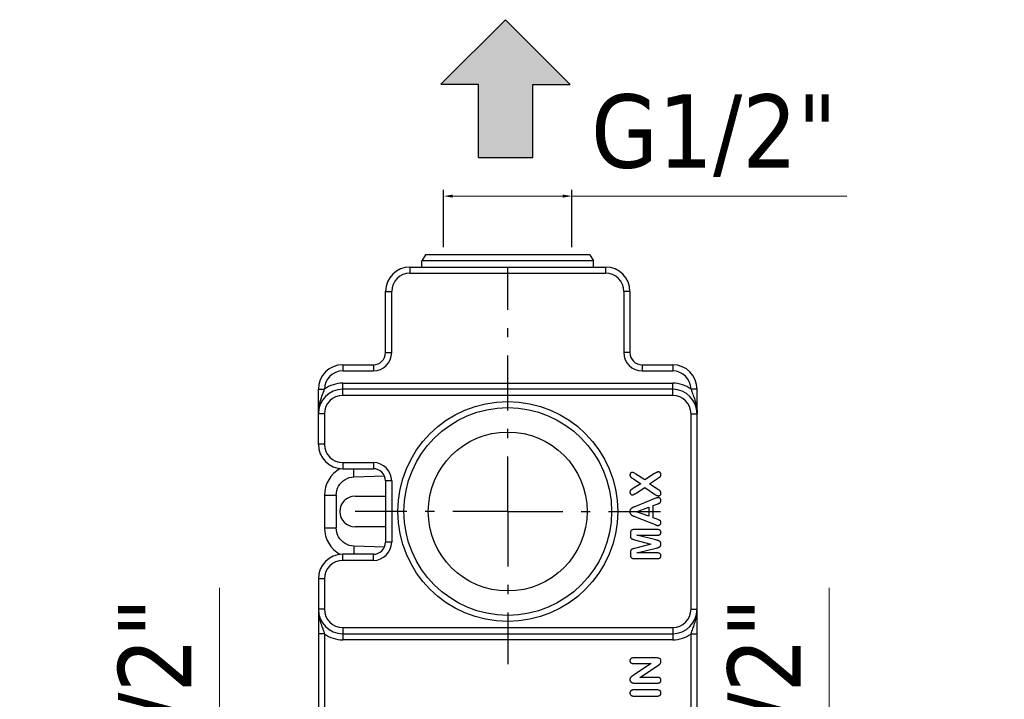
# Model space of a CAD drawing. Header units: millimetres. Extents: x 2514 to 3309, y -1320 to -667.
# Tile 5 of 9: x 2541 to 2702, y -967 to -856. Entities that reach past the tile are written whole.
import ezdxf

# ---------------------------------------------------------------- set-up
doc = ezdxf.new("R2010")
doc.units = ezdxf.units.MM
doc.linetypes.add('ASSI1', pattern=[5.5, 3, -1, 0.5, -1])
doc.layers.add('OGGETTO', color=7, linetype='Continuous', lineweight=25)
doc.styles.add('ISO', font='tahoma.ttf')
doc.dimstyles.new('ISO-25', dxfattribs={"dimtxt": 12, "dimasz": 1.5, "dimexe": 1, "dimexo": 1.5, "dimgap": 1.5, "dimtad": 1, "dimtxsty": 'ISO', "dimcen": 2.5, "dimclrd": 7, "dimclre": 7, "dimclrt": 7, "dimadec": 0, "dimazin": 0, "dimtfac": 1, "dimtmove": 0, "dimatfit": 3, "dimfxl": 1, "dimlwd": 13, "dimarcsym": 0})

# ---------------------------------------------------------------- blocks, each defined once
blk = doc.blocks.new('*D21')
at = {"layer": 'Defpoints', "color": 0, "transparency": 16777216}
for p in [(2653.22, -993.65), (2653.22, -1014.65), (2673.09, -1014.65)]:
    blk.add_point(p, dxfattribs=at)
at = {"layer": 'OGGETTO', "color": 7, "lineweight": 13, "transparency": 16777216}
for p, q in [((2673.09, -993.65), (2673.09, -948.63)), ((2673.09, -1013.15), (2673.09, -995.15))]:
    blk.add_line(p, q, dxfattribs=at)
at = {"layer": 'OGGETTO', "color": 7, "lineweight": -2, "transparency": 16777216}
for p, q in [((2654.72, -993.65), (2674.09, -993.65)), ((2654.72, -1014.65), (2674.09, -1014.65))]:
    blk.add_line(p, q, dxfattribs=at)
at = {"layer": 'OGGETTO', "color": 7, "transparency": 16777216}
for points in [[(2672.84, -995.15), (2673.34, -995.15), (2673.09, -993.65)], [(2672.84, -1013.15), (2673.34, -1013.15), (2673.09, -1014.65)]]:
    blk.add_solid(points, dxfattribs=at)
at = {"layer": 'OGGETTO', "color": 7, "transparency": 16777216, "insert": (2656.43, -970.39), "char_height": 12, "attachment_point": 2, "rotation": 90, "style": 'ISO'}
blk.add_mtext('G1/2"', dxfattribs=at)
blk = doc.blocks.new('*D22')
at = {"layer": 'Defpoints', "color": 0, "transparency": 16777216}
for p in [(2587.72, -993.65), (2573.31, -1014.65), (2587.72, -1014.65)]:
    blk.add_point(p, dxfattribs=at)
at = {"layer": 'OGGETTO', "color": 7, "lineweight": 13, "transparency": 16777216}
for p, q in [((2573.31, -993.65), (2573.31, -948.63)), ((2573.31, -1013.15), (2573.31, -995.15))]:
    blk.add_line(p, q, dxfattribs=at)
at = {"layer": 'OGGETTO', "color": 7, "lineweight": -2, "transparency": 16777216}
for p, q in [((2586.22, -993.65), (2572.31, -993.65)), ((2586.22, -1014.65), (2572.31, -1014.65))]:
    blk.add_line(p, q, dxfattribs=at)
at = {"layer": 'OGGETTO', "color": 7, "transparency": 16777216}
for points in [[(2573.06, -995.15), (2573.56, -995.15), (2573.31, -993.65)], [(2573.06, -1013.15), (2573.56, -1013.15), (2573.31, -1014.65)]]:
    blk.add_solid(points, dxfattribs=at)
at = {"layer": 'OGGETTO', "color": 7, "transparency": 16777216, "insert": (2556.66, -970.39), "char_height": 12, "attachment_point": 2, "rotation": 90, "style": 'ISO'}
blk.add_mtext('G1/2"', dxfattribs=at)
blk = doc.blocks.new('*D23')
at = {"layer": 'Defpoints', "color": 0, "transparency": 16777216}
for p in [(2630.97, -884.55), (2609.97, -894.4), (2630.97, -894.4)]:
    blk.add_point(p, dxfattribs=at)
at = {"layer": 'OGGETTO', "color": 7, "lineweight": -2, "transparency": 16777216}
for p, q in [((2609.97, -892.9), (2609.97, -883.55)), ((2630.97, -892.9), (2630.97, -883.55))]:
    blk.add_line(p, q, dxfattribs=at)
at = {"layer": 'OGGETTO', "color": 7, "lineweight": 13, "transparency": 16777216}
for p, q in [((2611.47, -884.55), (2629.47, -884.55)), ((2630.97, -884.55), (2675.99, -884.55))]:
    blk.add_line(p, q, dxfattribs=at)
at = {"layer": 'OGGETTO', "color": 7, "transparency": 16777216}
for points in [[(2611.47, -884.3), (2611.47, -884.8), (2609.97, -884.55)], [(2629.47, -884.3), (2629.47, -884.8), (2630.97, -884.55)]]:
    blk.add_solid(points, dxfattribs=at)
at = {"layer": 'OGGETTO', "color": 7, "transparency": 16777216, "insert": (2654.23, -867.9), "char_height": 12, "attachment_point": 2, "style": 'ISO'}
blk.add_mtext('G1/2"', dxfattribs=at)

msp = doc.modelspace()

# ---------------------------------------------------------------- hatches: boundary and pattern name
at = {"layer": 'OGGETTO'}
h = msp.add_hatch(color=256, dxfattribs=at)
h.dxf.hatch_style = 1
h.paths.add_polyline_path([(2620.103, -855.687), (2609.449, -866.299), (2615.655, -866.299), (2615.655, -878.238), (2624.551, -878.238), (2624.551, -866.299), (2630.672, -866.299)])
h.paths.add_polyline_path([(2540.578, -1000.298), (2540.578, -1009.195), (2552.516, -1009.195), (2552.516, -1015.316), (2563.128, -1004.746), (2552.516, -994.093), (2552.516, -1000.298)])
h.paths.add_polyline_path([(2701.747, -1008.601), (2701.747, -999.705), (2689.808, -999.705), (2689.808, -993.584), (2679.197, -1004.153), (2689.808, -1014.807), (2689.808, -1008.601)])
h.paths.add_polyline_path([(2624.77, -1072.016), (2624.77, -1060.077), (2615.874, -1060.077), (2615.874, -1072.016), (2609.753, -1072.016), (2620.322, -1082.627), (2630.976, -1072.016)])

# ---------------------------------------------------------------- linework, layer by layer
for p, q in [((2620.103, -855.687), (2609.491, -866.257)), ((2620.103, -855.687), (2630.672, -866.299)), ((2615.655, -866.299), (2609.533, -866.299)), ((2615.655, -878.238), (2615.655, -866.299)), ((2624.551, -878.238), (2624.551, -866.299)), ((2624.551, -866.299), (2630.672, -866.299)), ((2615.655, -878.238), (2624.551, -878.238)), ((2607.025, -894.153), (2606.424, -895.153)), ((2633.906, -894.153), (2607.025, -894.153)), ((2633.906, -894.153), (2634.507, -895.153)), ((2606.407, -896.153), (2606.424, -895.153)), ((2634.507, -895.153), (2606.424, -895.153)), ((2634.525, -896.153), (2634.507, -895.153)), ((2604.466, -896.153), (2604.466, -897.153)), ((2604.466, -896.153), (2636.466, -896.153)), ((2604.466, -897.153), (2636.466, -897.153)), ((2636.466, -896.153), (2636.466, -897.153)), ((2600.466, -910.153), (2600.466, -900.153)), ((2600.466, -900.153), (2601.466, -900.153)), ((2601.466, -910.153), (2601.466, -900.153)), ((2639.466, -900.153), (2639.466, -910.153)), ((2640.466, -900.153), (2639.466, -900.153)), ((2640.466, -900.153), (2640.466, -910.153)), ((2600.466, -910.153), (2601.466, -910.153)), ((2640.466, -910.153), (2639.466, -910.153)), ((2593.466, -912.153), (2593.466, -913.153)), ((2593.466, -912.153), (2598.466, -912.153)), ((2598.466, -912.153), (2598.466, -913.153)), ((2642.466, -912.153), (2642.466, -913.153)), ((2642.466, -912.153), (2647.466, -912.153)), ((2647.466, -912.153), (2647.466, -913.153)), ((2593.466, -913.153), (2598.466, -913.153)), ((2642.466, -913.153), (2647.466, -913.153)), ((2593.466, -917.153), (2593.466, -915.153)), ((2593.466, -915.153), (2647.466, -915.153)), ((2647.466, -917.153), (2647.466, -915.153)), ((2589.466, -925.153), (2589.466, -916.153)), ((2589.466, -916.153), (2590.466, -916.153)), ((2590.145, -917.028), (2590.397, -916.346)), ((2590.397, -916.346), (2590.466, -916.153)), ((2647.466, -916.153), (2593.466, -916.153)), ((2651.466, -916.153), (2650.466, -916.153)), ((2651.466, -1020.153), (2651.466, -916.153)), ((2647.466, -917.153), (2593.466, -917.153)), ((2590.466, -920.153), (2589.466, -920.153)), ((2590.466, -920.153), (2590.466, -925.153)), ((2650.466, -952.153), (2650.466, -920.153)), ((2650.466, -920.153), (2651.466, -920.153)), ((2590.466, -925.153), (2589.466, -925.153)), ((2593.466, -928.153), (2593.466, -929.153)), ((2593.466, -928.153), (2598.466, -928.153)), ((2598.466, -928.153), (2598.466, -929.153)), ((2593.466, -929.153), (2598.466, -929.153)), ((2595.291, -930.483), (2600.274, -930.309)), ((2600.466, -931.153), (2600.466, -941.153)), ((2601.466, -931.153), (2600.466, -931.153)), ((2601.466, -931.153), (2601.466, -941.153)), ((2641.042, -930.815), (2642.236, -931.603)), ((2642.904, -930.993), (2641.455, -930.023)), ((2644.51, -929.95), (2642.904, -930.993)), ((2643.645, -931.62), (2645.006, -930.754)), ((2645.313, -930.553), (2645.346, -930.531)), ((2642.236, -931.603), (2641.042, -932.341)), ((2641.475, -933.156), (2642.904, -932.23)), ((2642.904, -932.23), (2644.51, -933.33)), ((2645.047, -932.539), (2643.645, -931.62)), ((2590.466, -933.482), (2590.466, -938.825)), ((2590.466, -933.482), (2592.396, -933.482)), ((2592.396, -933.482), (2592.396, -938.825)), ((2595.466, -933.653), (2600.466, -933.653)), ((2644.567, -934.031), (2641.395, -935.315)), ((2641.395, -935.315), (2641.245, -935.373)), ((2641.515, -936.187), (2643.544, -935.446)), ((2643.544, -936.915), (2641.515, -936.187)), ((2643.544, -935.446), (2643.544, -936.915)), ((2644.292, -935.178), (2644.909, -934.943)), ((2644.292, -937.176), (2644.292, -935.178)), ((2641.356, -937.021), (2644.594, -938.296)), ((2644.922, -937.411), (2644.292, -937.176)), ((2590.466, -938.825), (2592.396, -938.825)), ((2600.466, -938.653), (2595.466, -938.653)), ((2644.986, -939.111), (2641.096, -939.111)), ((2601.466, -941.153), (2600.466, -941.153)), ((2640.55, -939.732), (2640.55, -940.04)), ((2641.207, -940.768), (2643.9, -941.482)), ((2641.592, -940.027), (2644.986, -940.027)), ((2644.725, -940.815), (2641.592, -940.027)), ((2600.274, -941.997), (2595.291, -941.823)), ((2643.9, -941.482), (2641.207, -942.196)), ((2641.592, -942.938), (2644.777, -942.136)), ((2644.777, -942.136), (2644.928, -942.098)), ((2593.466, -944.153), (2593.466, -943.153)), ((2598.466, -943.153), (2593.466, -943.153)), ((2598.466, -944.153), (2593.466, -944.153)), ((2598.466, -944.153), (2598.466, -943.153)), ((2640.55, -942.924), (2640.55, -943.233)), ((2641.096, -943.853), (2644.986, -943.853)), ((2644.986, -942.938), (2641.592, -942.938)), ((2589.466, -947.153), (2589.466, -1020.153)), ((2590.466, -947.153), (2589.466, -947.153)), ((2590.466, -947.153), (2590.466, -952.153)), ((2590.466, -952.153), (2589.466, -952.153)), ((2650.466, -952.153), (2651.466, -952.153)), ((2593.466, -955.153), (2593.466, -957.153)), ((2593.466, -955.153), (2647.466, -955.153)), ((2647.466, -955.153), (2647.466, -957.153)), ((2590.466, -956.153), (2589.466, -956.153)), ((2590.466, -956.153), (2590.466, -984.153)), ((2593.466, -956.153), (2647.466, -956.153)), ((2647.466, -957.153), (2593.466, -957.153)), ((2650.466, -956.153), (2651.466, -956.153)), ((2650.466, -984.153), (2650.466, -956.153)), ((2644.902, -960.111), (2641.036, -960.111)), ((2641.036, -961.026), (2643.96, -961.026)), ((2643.96, -961.026), (2641.063, -962.941)), ((2642.099, -963.293), (2644.963, -961.425)), ((2640.898, -963.048), (2640.818, -963.099)), ((2644.979, -963.293), (2642.099, -963.293)), ((2644.943, -965.352), (2641.069, -965.352)), ((2641.187, -964.225), (2644.979, -964.225)), ((2641.069, -966.348), (2644.943, -966.348))]:
    msp.add_line(p, q, dxfattribs=at)
at = {"layer": 'OGGETTO', "linetype": 'ASSI1', "ltscale": 3}
for q in [(2620.466, -896.238), (2595.466, -936.153), (2620.466, -961.153), (2645.466, -936.153)]:
    msp.add_line((2620.466, -936.153), q, dxfattribs=at)
at = {"layer": 'OGGETTO'}
for points in [[(2589.466, -920.153), (2589.469, -919.947), (2589.48, -919.726), (2589.5, -919.488), (2589.531, -919.237), (2589.573, -918.974), (2589.627, -918.702), (2589.693, -918.423), (2589.771, -918.139), (2589.858, -917.851), (2589.953, -917.566), (2590.049, -917.291), (2590.145, -917.028)], [(2650.466, -916.153), (2650.53, -916.334), (2650.6, -916.525), (2650.674, -916.725), (2650.753, -916.938), (2650.837, -917.168), (2650.926, -917.413), (2651.016, -917.676), (2651.107, -917.958), (2651.196, -918.262), (2651.279, -918.589), (2651.352, -918.941), (2651.411, -919.318), (2651.451, -919.722), (2651.466, -920.153)], [(2595.291, -930.483), (2595.281, -930.171), (2595.273, -929.866), (2595.267, -929.577), (2595.264, -929.309), (2595.263, -929.153)], [(2640.58, -929.886), (2640.545, -929.928), (2640.517, -929.974), (2640.495, -930.021), (2640.479, -930.073), (2640.469, -930.13), (2640.466, -930.191)], [(2640.845, -929.765), (2640.795, -929.769), (2640.748, -929.778), (2640.704, -929.795), (2640.661, -929.817), (2640.62, -929.848), (2640.58, -929.886)], [(2641.455, -930.023), (2641.32, -929.939), (2641.199, -929.871), (2641.092, -929.823), (2640.998, -929.79), (2640.916, -929.77), (2640.845, -929.765)], [(2644.863, -929.746), (2644.816, -929.769), (2644.764, -929.796), (2644.708, -929.827), (2644.647, -929.863), (2644.581, -929.904), (2644.51, -929.95)], [(2645.124, -929.681), (2645.085, -929.683), (2645.045, -929.688), (2645.003, -929.697), (2644.958, -929.71), (2644.912, -929.726), (2644.863, -929.746)], [(2645.338, -929.739), (2645.305, -929.721), (2645.271, -929.707), (2645.237, -929.696), (2645.201, -929.688), (2645.163, -929.683), (2645.124, -929.681)], [(2645.492, -929.9), (2645.472, -929.866), (2645.45, -929.836), (2645.426, -929.808), (2645.399, -929.783), (2645.37, -929.76), (2645.338, -929.739)], [(2645.55, -930.134), (2645.548, -930.091), (2645.543, -930.05), (2645.535, -930.011), (2645.524, -929.973), (2645.509, -929.936), (2645.492, -929.9)], [(2592.396, -933.482), (2592.421, -933.094), (2592.494, -932.72), (2592.616, -932.356), (2592.782, -932.01), (2592.991, -931.689), (2593.238, -931.397), (2593.521, -931.14), (2593.835, -930.92), (2594.174, -930.742), (2594.534, -930.608), (2594.905, -930.522), (2595.291, -930.483)], [(2640.466, -930.191), (2640.467, -930.226), (2640.47, -930.259), (2640.475, -930.29), (2640.483, -930.319), (2640.492, -930.348), (2640.503, -930.376)], [(2640.503, -930.376), (2640.515, -930.402), (2640.53, -930.428), (2640.546, -930.451), (2640.564, -930.474), (2640.584, -930.496), (2640.606, -930.517)], [(2640.606, -930.517), (2640.63, -930.538), (2640.656, -930.559), (2640.685, -930.581), (2640.716, -930.603), (2640.749, -930.626), (2640.785, -930.65)], [(2640.785, -930.65), (2640.823, -930.674), (2640.949, -930.754)], [(2640.949, -930.754), (2640.995, -930.784), (2641.042, -930.815)], [(2645.006, -930.754), (2645.087, -930.702), (2645.158, -930.656), (2645.219, -930.616), (2645.313, -930.553)], [(2645.346, -930.531), (2645.374, -930.509), (2645.401, -930.486), (2645.426, -930.462), (2645.449, -930.435), (2645.471, -930.405), (2645.491, -930.373)], [(2645.491, -930.373), (2645.508, -930.342), (2645.522, -930.307), (2645.533, -930.269), (2645.542, -930.228), (2645.547, -930.183), (2645.55, -930.134)], [(2640.59, -932.663), (2640.554, -932.702), (2640.524, -932.746), (2640.499, -932.796), (2640.482, -932.851), (2640.47, -932.914), (2640.466, -932.985)], [(2640.466, -932.985), (2640.469, -933.044), (2640.479, -933.101), (2640.495, -933.153), (2640.517, -933.202), (2640.545, -933.249), (2640.58, -933.293)], [(2641.042, -932.341), (2640.933, -932.41), (2640.837, -932.473), (2640.756, -932.53), (2640.688, -932.58), (2640.633, -932.624), (2640.59, -932.663)], [(2641.12, -933.353), (2641.169, -933.331), (2641.223, -933.304), (2641.28, -933.273), (2641.341, -933.239), (2641.406, -933.199), (2641.475, -933.156)], [(2645.282, -932.692), (2645.256, -932.675), (2645.047, -932.539)], [(2645.412, -932.8), (2645.391, -932.78), (2645.37, -932.76), (2645.348, -932.742), (2645.326, -932.724), (2645.304, -932.707), (2645.282, -932.692)], [(2645.511, -932.952), (2645.497, -932.922), (2645.483, -932.894), (2645.467, -932.868), (2645.45, -932.844), (2645.432, -932.821), (2645.412, -932.8)], [(2645.439, -933.457), (2645.472, -933.416), (2645.499, -933.372), (2645.521, -933.325), (2645.536, -933.274), (2645.546, -933.217), (2645.55, -933.156)], [(2645.55, -933.156), (2645.548, -933.116), (2645.545, -933.079), (2645.539, -933.045), (2645.532, -933.012), (2645.522, -932.981), (2645.511, -932.952)], [(2640.58, -933.293), (2640.62, -933.333), (2640.661, -933.365), (2640.701, -933.388), (2640.743, -933.404), (2640.786, -933.414), (2640.831, -933.417)], [(2640.831, -933.417), (2640.877, -933.416), (2640.923, -933.411), (2640.97, -933.402), (2641.018, -933.39), (2641.068, -933.374), (2641.12, -933.353)], [(2644.51, -933.33), (2644.638, -933.411), (2644.755, -933.475), (2644.86, -933.521), (2644.955, -933.552), (2645.041, -933.57), (2645.117, -933.575)], [(2645.093, -933.88), (2645.04, -933.883), (2644.973, -933.895), (2644.893, -933.915), (2644.8, -933.944), (2644.691, -933.983), (2644.567, -934.031)], [(2645.408, -934.025), (2645.356, -933.978), (2645.303, -933.941), (2645.251, -933.913), (2645.199, -933.895), (2645.146, -933.883), (2645.093, -933.88)], [(2645.117, -933.575), (2645.19, -933.571), (2645.255, -933.56), (2645.311, -933.543), (2645.36, -933.52), (2645.402, -933.492), (2645.439, -933.457)], [(2645.174, -934.832), (2645.224, -934.81), (2645.269, -934.788), (2645.308, -934.767), (2645.342, -934.747), (2645.372, -934.728), (2645.396, -934.709)], [(2645.396, -934.709), (2645.418, -934.69), (2645.439, -934.669), (2645.458, -934.646), (2645.475, -934.622), (2645.492, -934.596), (2645.507, -934.568)], [(2645.55, -934.366), (2645.545, -934.301), (2645.534, -934.24), (2645.514, -934.183), (2645.487, -934.128), (2645.452, -934.076), (2645.408, -934.025)], [(2645.507, -934.568), (2645.519, -934.54), (2645.529, -934.51), (2645.538, -934.477), (2645.544, -934.443), (2645.548, -934.406), (2645.55, -934.366)], [(2640.546, -935.835), (2640.523, -935.88), (2640.503, -935.93), (2640.487, -935.984), (2640.476, -936.044), (2640.468, -936.109), (2640.466, -936.18)], [(2640.466, -936.18), (2640.468, -936.251), (2640.476, -936.317), (2640.487, -936.376), (2640.503, -936.431), (2640.523, -936.481), (2640.546, -936.526)], [(2640.748, -935.611), (2640.709, -935.64), (2640.673, -935.672), (2640.638, -935.707), (2640.606, -935.746), (2640.575, -935.788), (2640.546, -935.835)], [(2641.016, -935.466), (2640.967, -935.488), (2640.92, -935.51), (2640.875, -935.534), (2640.831, -935.558), (2640.789, -935.584), (2640.748, -935.611)], [(2641.245, -935.373), (2641.179, -935.399), (2641.119, -935.423), (2641.064, -935.446), (2641.016, -935.466)], [(2644.909, -934.943), (2644.949, -934.927), (2644.991, -934.91), (2645.034, -934.892), (2645.079, -934.873), (2645.174, -934.832)], [(2640.546, -936.526), (2640.576, -936.573), (2640.607, -936.616), (2640.639, -936.654), (2640.674, -936.689), (2640.712, -936.721), (2640.751, -936.75)], [(2640.751, -936.75), (2640.794, -936.777), (2640.842, -936.804), (2640.893, -936.831), (2640.948, -936.858), (2641.008, -936.885), (2641.073, -936.911)], [(2641.073, -936.911), (2641.137, -936.936), (2641.356, -937.021)], [(2645.421, -937.648), (2645.375, -937.616), (2645.316, -937.582), (2645.242, -937.544), (2645.153, -937.503), (2645.046, -937.459), (2644.922, -937.411)], [(2645.413, -938.297), (2645.456, -938.246), (2645.49, -938.194), (2645.516, -938.14), (2645.534, -938.085), (2645.546, -938.026), (2645.55, -937.964)], [(2645.55, -937.964), (2645.545, -937.889), (2645.533, -937.823), (2645.514, -937.768), (2645.489, -937.721), (2645.458, -937.681), (2645.421, -937.648)], [(2595.291, -941.823), (2594.905, -941.784), (2594.534, -941.698), (2594.174, -941.564), (2593.835, -941.387), (2593.521, -941.167), (2593.238, -940.909), (2592.991, -940.617), (2592.782, -940.296), (2592.616, -939.951), (2592.494, -939.586), (2592.421, -939.212), (2592.396, -938.825)], [(2640.664, -939.279), (2640.632, -939.334), (2640.605, -939.396), (2640.582, -939.466), (2640.565, -939.545), (2640.554, -939.634), (2640.55, -939.732)], [(2641.096, -939.111), (2640.985, -939.118), (2640.89, -939.134), (2640.813, -939.159), (2640.751, -939.193), (2640.701, -939.233), (2640.664, -939.279)], [(2644.594, -938.296), (2644.656, -938.322), (2644.714, -938.345), (2644.766, -938.365), (2644.813, -938.382), (2644.855, -938.396), (2644.892, -938.408)], [(2644.892, -938.408), (2644.929, -938.419), (2644.966, -938.427), (2645, -938.433), (2645.034, -938.437), (2645.067, -938.44), (2645.1, -938.441)], [(2645.409, -939.239), (2645.364, -939.203), (2645.309, -939.173), (2645.245, -939.147), (2645.171, -939.128), (2645.084, -939.116), (2644.986, -939.111)], [(2645.1, -938.441), (2645.157, -938.437), (2645.211, -938.425), (2645.263, -938.407), (2645.313, -938.38), (2645.363, -938.343), (2645.413, -938.297)], [(2645.55, -939.574), (2645.545, -939.503), (2645.533, -939.439), (2645.513, -939.382), (2645.486, -939.33), (2645.451, -939.282), (2645.409, -939.239)], [(2645.41, -939.9), (2645.453, -939.855), (2645.487, -939.807), (2645.514, -939.757), (2645.533, -939.702), (2645.545, -939.641), (2645.55, -939.574)], [(2640.55, -940.04), (2640.551, -940.135), (2640.556, -940.218), (2640.563, -940.29), (2640.573, -940.351), (2640.585, -940.404), (2640.6, -940.446)], [(2640.6, -940.446), (2640.619, -940.485), (2640.641, -940.521), (2640.668, -940.553), (2640.7, -940.581), (2640.738, -940.607), (2640.781, -940.63)], [(2640.781, -940.63), (2640.827, -940.65), (2640.882, -940.671), (2640.948, -940.693), (2641.024, -940.717), (2641.11, -940.741), (2641.207, -940.768)], [(2645.174, -940.942), (2645.122, -940.925), (2645.062, -940.906), (2644.991, -940.885), (2644.912, -940.863), (2644.823, -940.84), (2644.725, -940.815)], [(2644.986, -940.027), (2645.084, -940.022), (2645.171, -940.011), (2645.245, -939.992), (2645.309, -939.967), (2645.364, -939.936), (2645.41, -939.9)], [(2645.432, -941.12), (2645.392, -941.079), (2645.352, -941.042), (2645.31, -941.011), (2645.266, -940.984), (2645.221, -940.961), (2645.174, -940.942)], [(2645.55, -941.482), (2645.545, -941.402), (2645.534, -941.33), (2645.517, -941.267), (2645.494, -941.212), (2645.466, -941.163), (2645.432, -941.12)], [(2595.291, -941.823), (2595.281, -942.137), (2595.273, -942.438), (2595.267, -942.718), (2595.264, -942.977), (2595.263, -943.153)], [(2640.6, -942.522), (2640.585, -942.564), (2640.573, -942.616), (2640.563, -942.677), (2640.556, -942.749), (2640.551, -942.831), (2640.55, -942.924)], [(2640.781, -942.334), (2640.739, -942.357), (2640.701, -942.383), (2640.67, -942.412), (2640.642, -942.444), (2640.619, -942.481), (2640.6, -942.522)], [(2641.207, -942.196), (2641.11, -942.224), (2641.023, -942.249), (2640.947, -942.272), (2640.882, -942.294), (2640.827, -942.315), (2640.781, -942.334)], [(2644.928, -942.098), (2644.976, -942.085), (2645.023, -942.072)], [(2645.023, -942.072), (2645.071, -942.058), (2645.118, -942.042), (2645.162, -942.025), (2645.204, -942.007), (2645.244, -941.988), (2645.282, -941.967)], [(2645.282, -941.967), (2645.32, -941.943), (2645.355, -941.917), (2645.388, -941.887), (2645.419, -941.854), (2645.447, -941.818), (2645.474, -941.778)], [(2645.474, -941.778), (2645.496, -941.737), (2645.514, -941.694), (2645.529, -941.647), (2645.54, -941.597), (2645.547, -941.542), (2645.55, -941.482)], [(2640.55, -943.233), (2640.554, -943.332), (2640.564, -943.422), (2640.582, -943.501), (2640.604, -943.571), (2640.631, -943.632), (2640.663, -943.686)], [(2640.663, -943.686), (2640.7, -943.733), (2640.751, -943.773), (2640.813, -943.807), (2640.89, -943.832), (2640.985, -943.847), (2641.096, -943.853)], [(2645.409, -943.065), (2645.364, -943.029), (2645.309, -942.999), (2645.245, -942.974), (2645.171, -942.954), (2645.084, -942.942), (2644.986, -942.938)], [(2644.986, -943.853), (2645.086, -943.849), (2645.173, -943.837), (2645.248, -943.818), (2645.312, -943.793), (2645.367, -943.762), (2645.412, -943.726)], [(2645.55, -943.397), (2645.545, -943.327), (2645.533, -943.264), (2645.513, -943.208), (2645.486, -943.157), (2645.451, -943.109), (2645.409, -943.065)], [(2645.412, -943.726), (2645.453, -943.682), (2645.487, -943.634), (2645.514, -943.583), (2645.533, -943.527), (2645.545, -943.465), (2645.55, -943.397)], [(2589.466, -952.153), (2589.468, -952.335), (2589.476, -952.516), (2589.489, -952.695), (2589.507, -952.878), (2589.531, -953.071), (2589.563, -953.273), (2589.602, -953.486), (2589.65, -953.707), (2589.707, -953.935), (2589.77, -954.164), (2589.838, -954.391), (2589.91, -954.613), (2589.981, -954.823), (2590.052, -955.021), (2590.118, -955.204), (2590.18, -955.373)], [(2650.466, -956.153), (2650.61, -955.753), (2650.682, -955.558), (2650.756, -955.361), (2650.831, -955.155), (2650.908, -954.943), (2650.985, -954.721), (2651.061, -954.494), (2651.131, -954.267), (2651.196, -954.042), (2651.253, -953.824), (2651.302, -953.613), (2651.343, -953.412), (2651.377, -953.221), (2651.404, -953.042), (2651.426, -952.869), (2651.442, -952.699), (2651.455, -952.526), (2651.463, -952.343), (2651.466, -952.153)], [(2590.18, -955.373), (2590.291, -955.672), (2590.341, -955.806)], [(2590.341, -955.806), (2590.428, -956.046), (2590.466, -956.153)], [(2640.611, -960.236), (2640.568, -960.279), (2640.532, -960.328), (2640.504, -960.38), (2640.483, -960.438), (2640.471, -960.502), (2640.466, -960.574)], [(2641.036, -960.111), (2640.937, -960.116), (2640.85, -960.127), (2640.775, -960.147), (2640.711, -960.172), (2640.656, -960.201), (2640.611, -960.236)], [(2645.55, -960.647), (2645.537, -960.519), (2645.508, -960.41), (2645.462, -960.324), (2645.398, -960.254), (2645.316, -960.196), (2645.208, -960.151), (2645.07, -960.123), (2644.902, -960.111)], [(2640.466, -960.574), (2640.471, -960.644), (2640.483, -960.708), (2640.503, -960.765), (2640.531, -960.816), (2640.567, -960.863), (2640.61, -960.906)], [(2640.61, -960.906), (2640.655, -960.94), (2640.711, -960.968), (2640.775, -960.992), (2640.85, -961.011), (2640.937, -961.022), (2641.036, -961.026)], [(2644.963, -961.425), (2645.003, -961.398), (2645.043, -961.371), (2645.082, -961.344), (2645.12, -961.318), (2645.157, -961.291), (2645.194, -961.264)], [(2645.194, -961.264), (2645.232, -961.236), (2645.267, -961.208), (2645.301, -961.179), (2645.333, -961.15), (2645.363, -961.121), (2645.39, -961.092)], [(2645.39, -961.092), (2645.415, -961.062), (2645.438, -961.03), (2645.459, -960.997), (2645.478, -960.963), (2645.495, -960.927), (2645.51, -960.889)], [(2645.51, -960.889), (2645.521, -960.855), (2645.531, -960.818), (2645.539, -960.779), (2645.545, -960.738), (2645.548, -960.694), (2645.55, -960.647)], [(2640.511, -963.415), (2640.498, -963.446), (2640.487, -963.48), (2640.478, -963.517), (2640.471, -963.556), (2640.467, -963.598), (2640.466, -963.642)], [(2640.466, -963.642), (2640.468, -963.697), (2640.476, -963.751), (2640.489, -963.804), (2640.508, -963.856), (2640.532, -963.909), (2640.562, -963.961)], [(2640.627, -963.247), (2640.604, -963.271), (2640.583, -963.296), (2640.562, -963.324), (2640.543, -963.353), (2640.526, -963.383), (2640.511, -963.415)], [(2640.818, -963.099), (2640.779, -963.125), (2640.744, -963.15), (2640.71, -963.175), (2640.68, -963.2), (2640.652, -963.224), (2640.627, -963.247)], [(2641.063, -962.941), (2641.021, -962.968), (2640.898, -963.048)], [(2645.405, -963.424), (2645.36, -963.387), (2645.305, -963.356), (2645.24, -963.33), (2645.165, -963.31), (2645.078, -963.298), (2644.979, -963.293)], [(2645.55, -963.759), (2645.545, -963.693), (2645.533, -963.631), (2645.513, -963.574), (2645.485, -963.521), (2645.449, -963.471), (2645.405, -963.424)], [(2645.405, -964.098), (2645.448, -964.054), (2645.484, -964.005), (2645.512, -963.953), (2645.532, -963.895), (2645.545, -963.83), (2645.55, -963.759)], [(2640.562, -963.961), (2640.598, -964.011), (2640.636, -964.055), (2640.676, -964.093), (2640.717, -964.124), (2640.761, -964.15), (2640.808, -964.172)], [(2641.069, -965.352), (2640.964, -965.358), (2640.871, -965.371), (2640.792, -965.392), (2640.723, -965.42), (2640.665, -965.454), (2640.617, -965.493)], [(2640.808, -964.172), (2640.854, -964.188), (2640.906, -964.201), (2640.965, -964.211), (2641.031, -964.219), (2641.105, -964.224), (2641.187, -964.225)], [(2645.399, -965.493), (2645.35, -965.454), (2645.292, -965.42), (2645.223, -965.392), (2645.143, -965.371), (2645.049, -965.358), (2644.943, -965.352)], [(2644.979, -964.225), (2645.077, -964.221), (2645.164, -964.21), (2645.239, -964.191), (2645.303, -964.165), (2645.359, -964.135), (2645.405, -964.098)], [(2640.617, -965.493), (2640.571, -965.542), (2640.533, -965.595), (2640.504, -965.651), (2640.484, -965.713), (2640.471, -965.781), (2640.466, -965.855)], [(2640.466, -965.855), (2640.471, -965.929), (2640.483, -965.996), (2640.504, -966.056), (2640.533, -966.111), (2640.57, -966.163), (2640.616, -966.212)], [(2640.616, -966.212), (2640.664, -966.251), (2640.723, -966.283), (2640.791, -966.311), (2640.871, -966.331), (2640.964, -966.343), (2641.069, -966.348)], [(2644.943, -966.348), (2645.048, -966.343), (2645.142, -966.331), (2645.222, -966.31), (2645.291, -966.283), (2645.35, -966.249), (2645.398, -966.21)], [(2645.398, -966.21), (2645.444, -966.16), (2645.482, -966.106), (2645.511, -966.051), (2645.532, -965.991), (2645.545, -965.926), (2645.55, -965.855)], [(2645.55, -965.855), (2645.545, -965.781), (2645.532, -965.713), (2645.511, -965.651), (2645.482, -965.595), (2645.445, -965.542), (2645.399, -965.493)]]:
    msp.add_lwpolyline(points, dxfattribs=at)
for radius in [18, 17, 13]:
    msp.add_circle((2620.466, -936.153), radius, dxfattribs=at)
for centre, radius, start, end in [((2604.466, -900.153), 4, 90, 180), ((2604.466, -900.153), 3, 90, 180), ((2636.466, -900.153), 4, 0, 90), ((2636.466, -900.153), 3, 0, 90), ((2598.466, -910.153), 3, 270, 0), ((2598.466, -910.153), 2, 270, 0), ((2642.466, -910.153), 3, 180, 270), ((2642.466, -910.153), 2, 180, 270), ((2593.466, -916.153), 4, 90, 180), ((2647.466, -916.153), 4, 0, 90), ((2593.466, -916.153), 3, 90, 179.99998), ((2647.466, -916.153), 3, 0, 90), ((2593.466, -920.153), 5, 90, 126.86989), ((2647.466, -920.153), 5, 53.1301, 90), ((2593.466, -920.153), 4, 90, 180), ((2647.466, -920.153), 4, 0, 90), ((2593.466, -920.153), 3, 90, 180), ((2647.466, -920.153), 3, 0, 90), ((2593.466, -925.153), 4, 180, 270), ((2593.466, -925.153), 3, 180, 270), ((2598.466, -931.153), 3, 0, 90), ((2595.466, -933.482), 5, 119.20465, 180), ((2598.466, -931.153), 2, 0, 90), ((2595.466, -936.153), 2.5, 90, 270), ((2595.466, -938.825), 5, 180, 240.79593), ((2598.466, -941.153), 3, 270, 0), ((2598.466, -941.153), 2, 270, 0), ((2593.466, -947.153), 4, 90, 180), ((2593.466, -947.153), 3, 90, 180), ((2593.466, -952.153), 4, 180, 270), ((2593.466, -952.153), 3, 180, 270), ((2647.466, -952.153), 4, 270, 0), ((2647.466, -952.153), 3, 270, 0), ((2593.466, -952.153), 5, 233.1301, 270), ((2647.466, -952.153), 5, 270, 306.86989)]:
    msp.add_arc(centre, radius, start, end, dxfattribs=at)

# ---------------------------------------------------------------- dimensions: what is measured, and where the dimension line sits
dim = msp.add_linear_dim(base=(2630.966, -884.549), p1=(2609.966, -894.403), p2=(2630.966, -894.403), text='G1/2"', dimstyle='ISO-25', dxfattribs=at)
dim.commit()
dim.dimension.update_dxf_attribs({"geometry": '*D23', "text_midpoint": (2654.226, -884.549), "dimtype": 160})
for base, p1, p2, picture, middle in [((2573.312, -1014.653), (2587.716, -993.653), (2587.716, -1014.653), '*D22', (2573.312, -970.392)), ((2673.085, -1014.653), (2653.216, -993.653), (2653.216, -1014.653), '*D21', (2673.085, -970.392))]:
    dim = msp.add_linear_dim(base=base, p1=p1, p2=p2, angle=270, text='G1/2"', dimstyle='ISO-25', dxfattribs=at)
    dim.commit()
    dim.dimension.update_dxf_attribs({"geometry": picture, "text_midpoint": middle, "dimtype": 160})

doc.saveas('drawing.dxf')
